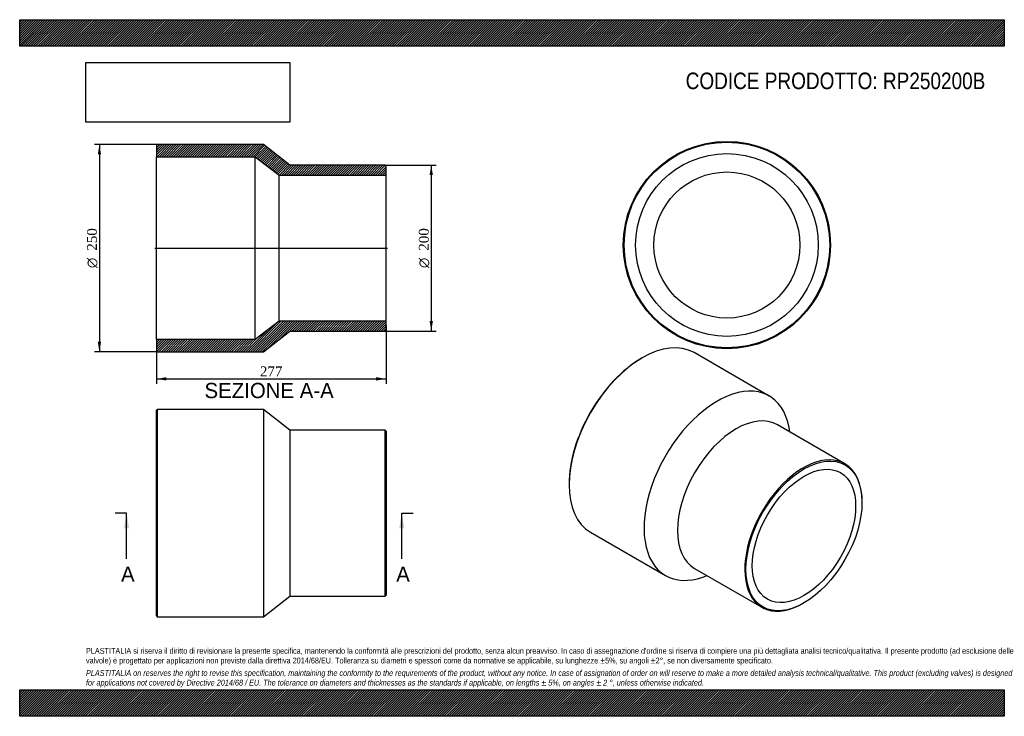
# Model space of a CAD drawing. Header units: millimetres. Extents: x 0 to 1188, y 0 to 840.
import ezdxf
from ezdxf.enums import TextEntityAlignment as Align
from ezdxf.lldxf.tags import DXFTag

# ---------------------------------------------------------------- set-up
doc = ezdxf.new("R2010")
doc.units = ezdxf.units.MM
doc.header["$LTSCALE"] = 4
for name, color, linetype in [('Default', 7, 'Continuous'), ('DV4_Default', 7, 'Continuous'), ('RP250200B', 7, 'Continuous')]:
    doc.layers.add(name, color=color, linetype=linetype)
doc.styles.add('SEACAD_Solid_Edge_ANSI', font='seans.ttf')
doc.styles.add('SEACAD_Solid_Edge_ANSI1_Symbols', font='semeca1.ttf')
doc.styles.add('SEACAD_Times_New_Roman', font='times.ttf')
tags = doc.linetypes.add('CENTER2', pattern=[28.575, 19.05, -3.175, 3.175, -3.175]).pattern_tags.tags
tags[10:11] = [DXFTag(74, 4), DXFTag(75, 0), DXFTag(340, '0'), DXFTag(46, 0.0), DXFTag(50, 0.0), DXFTag(44, 0.0), DXFTag(45, 0.0)]
tags[8:9] = [DXFTag(74, 4), DXFTag(75, 0), DXFTag(340, '0'), DXFTag(46, 0.0), DXFTag(50, 0.0), DXFTag(44, 0.0), DXFTag(45, 0.0)]
tags[6:7] = [DXFTag(74, 4), DXFTag(75, 0), DXFTag(340, '0'), DXFTag(46, 0.0), DXFTag(50, 0.0), DXFTag(44, 0.0), DXFTag(45, 0.0)]
tags[4:5] = [DXFTag(74, 4), DXFTag(75, 0), DXFTag(340, '0'), DXFTag(46, 0.0), DXFTag(50, 0.0), DXFTag(44, 0.0), DXFTag(45, 0.0)]
doc.dimstyles.new('ANSImm', dxfattribs={"dimtxt": 12, "dimasz": 12, "dimexe": 6, "dimexo": 0, "dimgap": 3, "dimtad": 1, "dimdsep": 46, "dimtxsty": 'SEACAD_Times_New_Roman', "dimblk1": '_SE_FILLED', "dimblk2": '_SE_FILLED', "dimsah": 1, "dimcen": 6, "dimazin": 0, "dimtfac": 0.85, "dimtdec": 3, "dimtofl": 0, "dimtmove": 0, "dimatfit": 3, "dimfxl": 1, "dimarcsym": 0})
picture_1 = doc.add_image_def('image1.jpg', size_in_pixel=(4302, 1260))

# ---------------------------------------------------------------- blocks, each defined once
blk = doc.blocks.new('SE')
at = {"layer": 'RP250200B', "color": 7, "linetype": 'Continuous'}
for p, q in [((166, 370), (165, 369)), ((165, 121), (165, 369)), ((166, 370), (166, 120)), ((294, 370), (166, 370)), ((294, 370), (294, 120)), ((326, 345), (294, 370)), ((326, 345), (326, 145)), ((441, 345), (326, 345)), ((441, 145), (441, 345)), ((442, 344), (441, 345)), ((442, 344), (442, 146)), ((294, 120), (326, 145)), ((326, 145), (441, 145)), ((441, 145), (442, 146)), ((165, 121), (166, 120)), ((166, 120), (294, 120))]:
    blk.add_line(p, q, dxfattribs=at)
blk = doc.blocks.new('SE1')
at = {"layer": 'RP250200B', "color": 7, "linetype": 'Continuous'}
for p, q in [((751.2, 432.3), (750.5, 431.9)), ((904.2, 386.2), (813.7, 438.5)), ((995.6, 304.6), (914.3, 351.5)), ((929.4, 342.8), (928.3, 348.3)), ((662.8, 280), (662.8, 279.2)), ((1016.3, 258), (1016.3, 258.8)), ((688.7, 222), (779.2, 169.7)), ((814.3, 178.3), (895.6, 131.4)), ((824.1, 167.8), (829.4, 169.6)), ((945.6, 136.3), (946.3, 136.7))]:
    blk.add_line(p, q, dxfattribs=at)
for centre, major_axis, start_param, end_param in [((751.2, 330.2), (-62.5, -108.3), 3.141593, 6.283185), ((750.5, 330.6), (62, 107.4), 0.785398, 2.356195), ((841.7, 278), (-62.5, -108.3), 2.55632, 6.283185), ((864.3, 264.9), (-50, -86.6), 3.141593, 6.283185), ((945.6, 218), (50, 86.6), 0, 3.926991), ((945.6, 218), (50, 86.6), 5.497787, 6.283185), ((841.7, 278), (-62.5, -108.3), 0, 0.585273)]:
    blk.add_ellipse(centre, major_axis=major_axis, ratio=0.57735, start_param=start_param, end_param=end_param, dxfattribs=at)
for major_axis in [(-49.5, -85.7), (-44.1, -76.3)]:
    blk.add_ellipse((946.3, 217.5), major_axis=major_axis, ratio=0.57735, dxfattribs=at)
blk = doc.blocks.new('SE2')
at = {"layer": 'RP250200B', "color": 7, "linetype": 'Continuous'}
for radius in [125, 124, 110.2, 88.1]:
    blk.add_circle((853.3, 568.3), radius, dxfattribs=at)
blk = doc.blocks.new('SE4')
at = {"color": 7, "linetype": 'Continuous', "style": 'SEACAD_Solid_Edge_ANSI'}
blk.add_text('A', height=18.4, dxfattribs=at).set_placement((122.3, 180.6), align=Align.TOP_LEFT)
blk = doc.blocks.new('SE5')
at = {"color": 7, "linetype": 'Continuous', "style": 'SEACAD_Solid_Edge_ANSI'}
blk.add_text('A', height=18.4, dxfattribs=at).set_placement((454.3, 180.6), align=Align.TOP_LEFT)
blk = doc.blocks.new('SEANNOT_GROUP')
at = {"linetype": 'Continuous'}
blk.add_hatch(color=7, dxfattribs=at).paths.add_polyline_path([(132, 226.6), (129, 245), (125.9, 226.6)])
at = {"color": 7, "linetype": 'Continuous'}
blk.add_lwpolyline([(129, 189.8), (129, 245)], dxfattribs=at)
blk = doc.blocks.new('SEANNOT_GROUP1')
at = {"linetype": 'Continuous'}
blk.add_hatch(color=7, dxfattribs=at).paths.add_polyline_path([(464, 226.6), (461, 245), (457.9, 226.6)])
at = {"color": 7, "linetype": 'Continuous'}
blk.add_lwpolyline([(461, 189.8), (461, 245)], dxfattribs=at)
blk = doc.blocks.new('SE3')
at = {"layer": 'Default', "color": 7, "linetype": 'CENTER2'}
for p, q in [((129, 245), (115.2, 245)), ((461, 245), (474.8, 245))]:
    blk.add_line(p, q, dxfattribs=at)
at = {"layer": 'Default', "color": 7, "linetype": 'CENTER2', "const_width": 0.0001}
blk.add_lwpolyline([(129, 245), (461, 245)], dxfattribs=at)
at = {"layer": 'Default'}
for name in ['SEANNOT_GROUP', 'SEANNOT_GROUP1', 'SE4', 'SE5']:
    blk.add_blockref(name, (0, 0), dxfattribs=at)
blk = doc.blocks.new('SE6')
at = {"layer": 'RP250200B', "linetype": 'Continuous'}
h = blk.add_hatch(dxfattribs=at)
h.set_pattern_fill('LINE', scale=0.62992, angle=45, style=0)
h.paths.add_polyline_path([(326, 664.6), (294, 689.6), (166, 689.6), (165, 688.6), (165, 674.8), (284, 674.8), (313, 652.7), (442, 652.7), (442, 663.6), (441, 664.6)])
h = blk.add_hatch(dxfattribs=at)
h.set_pattern_fill('LINE', scale=0.62992, angle=45, style=0)
h.paths.add_polyline_path([(294, 439.6), (326, 464.6), (441, 464.6), (442, 465.6), (442, 476.5), (313, 476.5), (284, 454.4), (165, 454.4), (165, 440.6), (166, 439.6)])
at = {"layer": 'DV4_Default', "color": 7, "linetype": 'CENTER2'}
blk.add_line((163.2, 564.6), (443.7, 564.6), dxfattribs=at)
at = {"layer": 'RP250200B', "color": 7, "linetype": 'Continuous'}
for p, q in [((165, 688.6), (166, 689.6)), ((294, 689.6), (166, 689.6)), ((326, 664.6), (294, 689.6)), ((165, 688.6), (165, 674.8)), ((165, 454.4), (165, 674.8)), ((165, 674.8), (284, 674.8)), ((284, 454.4), (284, 674.8)), ((284, 674.8), (313, 652.7)), ((441, 664.6), (326, 664.6)), ((441, 664.6), (442, 663.6)), ((442, 652.7), (442, 663.6)), ((313, 476.5), (313, 652.7)), ((313, 652.7), (442, 652.7)), ((442, 476.5), (442, 652.7)), ((313, 476.5), (284, 454.4)), ((442, 476.5), (313, 476.5)), ((442, 465.6), (442, 476.5)), ((294, 439.6), (326, 464.6)), ((326, 464.6), (441, 464.6)), ((442, 465.6), (441, 464.6)), ((284, 454.4), (165, 454.4)), ((165, 454.4), (165, 440.6)), ((166, 439.6), (165, 440.6)), ((166, 439.6), (294, 439.6))]:
    blk.add_line(p, q, dxfattribs=at)
blk = doc.blocks.new('GDimGGroup')
at = {"layer": 'Default', "linetype": 'Continuous'}
for points in [[(498.6, 652.6), (496.6, 664.6), (494.6, 652.6)], [(498.6, 476.6), (494.6, 476.6), (496.6, 464.6)]]:
    blk.add_hatch(color=7, dxfattribs=at).paths.add_polyline_path(points)
at = {"layer": 'Default', "color": 7, "linetype": 'Continuous'}
for p, q in [((441, 664.6), (502.6, 664.6)), ((496.6, 664.6), (496.6, 464.6)), ((441, 464.6), (502.6, 464.6))]:
    blk.add_line(p, q, dxfattribs=at)
for s, style, p in [('200', 'SEACAD_Times_New_Roman', (481.6, 561.4)), ('O', 'SEACAD_Solid_Edge_ANSI1_Symbols', (481.6, 540.5))]:
    blk.add_text(s, height=12, rotation=90, dxfattribs=dict(at, style=style)).set_placement(p, align=Align.TOP_LEFT)
blk = doc.blocks.new('DMBLK248')
at = {"layer": 'Default', "linetype": 'Continuous'}
for points in [[(177, 404.9), (177, 408.9), (165, 406.9)], [(430, 404.9), (442, 406.9), (430, 408.9)]]:
    blk.add_hatch(color=7, dxfattribs=at).paths.add_polyline_path(points)
at = {"layer": 'Default', "color": 7, "linetype": 'Continuous'}
for p, q in [((442, 471.1), (442, 400.9)), ((165, 447.5), (165, 400.9)), ((165, 406.9), (442, 406.9))]:
    blk.add_line(p, q, dxfattribs=at)
at = {"layer": 'Default', "color": 7, "linetype": 'Continuous', "style": 'SEACAD_Times_New_Roman'}
blk.add_text('277', height=12, dxfattribs=at).set_placement((289.8, 421.9), align=Align.TOP_LEFT)
blk = doc.blocks.new('_SE_FILLED')
at = {"color": 0}
blk.add_line((0, 0), (-1, 0), dxfattribs=at)
blk.add_solid([(0, 0), (-1, -0.1665), (-1, 0.1665), (0, 0)], dxfattribs=at)
blk = doc.blocks.new('GDimGGroup1')
at = {"layer": 'Default', "linetype": 'Continuous'}
for points in [[(94.2, 677.6), (98.2, 677.6), (96.2, 689.6)], [(94.2, 451.6), (96.2, 439.6), (98.2, 451.6)]]:
    blk.add_hatch(color=7, dxfattribs=at).paths.add_polyline_path(points)
at = {"layer": 'Default', "color": 7, "linetype": 'Continuous'}
for p, q in [((166, 689.6), (90.2, 689.6)), ((96.2, 689.6), (96.2, 439.6)), ((166, 439.6), (90.2, 439.6))]:
    blk.add_line(p, q, dxfattribs=at)
for s, style, p in [('250', 'SEACAD_Times_New_Roman', (81.2, 561.4)), ('O', 'SEACAD_Solid_Edge_ANSI1_Symbols', (81.2, 540.5))]:
    blk.add_text(s, height=12, rotation=90, dxfattribs=dict(at, style=style)).set_placement(p, align=Align.TOP_LEFT)

msp = doc.modelspace()

# ---------------------------------------------------------------- hatches: boundary and pattern name
at = {"layer": 'Default', "linetype": 'Continuous'}
h = msp.add_hatch(dxfattribs=at)
h.set_pattern_fill('LINE', scale=0.629921, angle=45, style=0)
h.paths.add_polyline_path([(1188, 808), (1188, 840), (0, 840), (0, 808)])
for points in [[(1188, 808), (1188, 840), (0, 840), (0, 808)], [(1188, 0), (1188, 32), (0, 32), (0, 0)]]:
    msp.add_hatch(color=7, dxfattribs=at).paths.add_polyline_path(points)
h = msp.add_hatch(dxfattribs=at)
h.set_pattern_fill('LINE', scale=0.629921, angle=45, style=0)
h.paths.add_polyline_path([(1188, 0), (1188, 32), (0, 32), (0, 0)])

# ---------------------------------------------------------------- linework, layer by layer
at = {"layer": 'Default', "color": 7, "linetype": 'Continuous'}
for p, q in [((0, 840), (1188, 840)), ((0, 808), (0, 840)), ((1188, 840), (1188, 808)), ((1188, 808), (0, 808)), ((0, 32), (1188, 32)), ((0, 0), (0, 32)), ((1188, 32), (1188, 0)), ((1188, 0), (0, 0))]:
    msp.add_line(p, q, dxfattribs=at)

# ---------------------------------------------------------------- block references
at = {"layer": 'Default'}
for name in ['GDimGGroup1', 'SE6', 'SE2', 'GDimGGroup', 'SE1', 'SE', 'SE3']:
    msp.add_blockref(name, (0, 0), dxfattribs=at)

# ---------------------------------------------------------------- texts
at = {"layer": 'Default', "color": 7, "linetype": 'Continuous', "style": 'SEACAD_Solid_Edge_ANSI'}
msp.add_text('SEZIONE A-A', height=18.4, dxfattribs=at).set_placement((223.019, 402.06), align=Align.TOP_LEFT)
at = {"layer": 'Default', "attachment_point": 1}
for s, insert, char_height, width in [('{\\fArial Narrow|b0||i0||c0|p34;\\C7;\\H20.;\\W1.;CODICE PRODOTTO: RP250200B}', (803.555, 776.254), 20, 362.68186), ("{\\fArial Narrow|b0||i0||c0|p34;\\C7;\\H7.;\\W1.;PLASTITALIA si riserva il diritto di revisionare la presente specifica, mantenendo la conformità alle prescrizioni del prodotto, senza alcun preavviso. In caso di assegnazione d'ordine si riserva di compiere una più dettagliata analisi tecnico/qualitativa. Il presente prodotto (ad esclusione delle \\P}{\\fArial Narrow|b0||i0||c0|p34;\\C7;\\H7.;\\W1.;valvole) è progettato per applicazioni non previste dalla direttiva 2014/68/EU. Tolleranza su diametri e spessori come da normative se applicabile, su lunghezze ±5%, su angoli ±2°, se non diversamente specificato.\\P}{\\fArial Narrow|b0||i0||c0|p34;\\C7;\\H2.;\\W1.;   \\P}{\\fArial Narrow|b0||i1||c0|p34;\\C7;\\H7.;\\W1.;PLASTITALIA on reserves the right to revise this specification, maintaining the conformity to the requirements of the product, without any notice. In case of assignation of order on will reserve to make a more detailed analysis technical/qualitative. This product (excluding valves) is designed \\P}{\\fArial Narrow|b0||i1||c0|p34;\\C7;\\H7.;\\W1.;for applications not covered by Directive 2014/68 / EU. The tolerance on diameters and thicknesses as the standards if applicable, on lengths ± 5%, on angles ± 2 °, unless otherwise indicated.\\P}", (80, 82.409), 7, 1028)]:
    msp.add_mtext(s, dxfattribs=dict(at, insert=insert, char_height=char_height, width=width))

# ---------------------------------------------------------------- dimensions: what is measured, and where the dimension line sits
at = {"layer": 'Default', "color": 7, "linetype": 'Continuous'}
dim = msp.add_linear_dim(base=(441.976, 406.944), p1=(164.976, 447.51), p2=(441.976, 471.06), text='\\A1;<>', dimstyle='ANSImm', dxfattribs=at)
dim.commit()
dim.dimension.update_dxf_attribs({"geometry": 'DMBLK248', "text_midpoint": (303.476, 406.944), "dimtype": 160})

# ---------------------------------------------------------------- pictures from other files: only their frames are drawn
image = msp.add_image(picture_1, insert=(80, 716.413), size_in_units=(245.829, 72))
image.dxf.flags = 7

doc.saveas('drawing.dxf')
